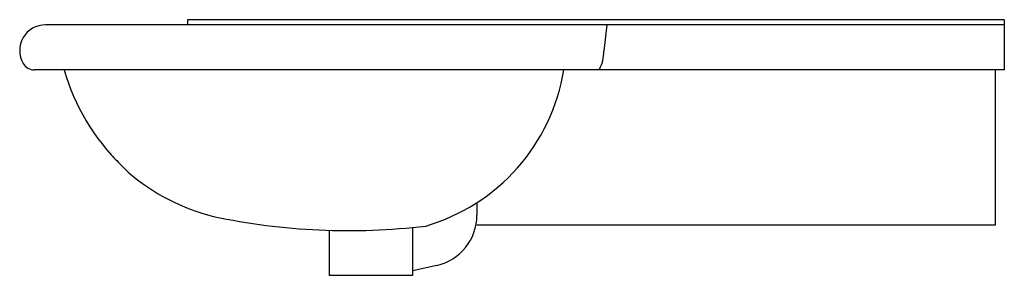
# Model space of a CAD drawing. Header units: millimetres. Extents: x -0.765 to 0, y -0.039 to 0.16.
import ezdxf

# ---------------------------------------------------------------- set-up
doc = ezdxf.new("R2010")
doc.units = ezdxf.units.MM
doc.layers.add('BLOCKS', color=3, linetype='Continuous')

msp = doc.modelspace()

# ---------------------------------------------------------------- linework, layer by layer
at = {"layer": 'BLOCKS'}
for p, q in [((0, 0.156), (-0.74547, 0.156)), ((-0.635, 0.16), (-0.635, 0.156)), ((0, 0.16), (-0.635, 0.16)), ((-0.30899, 0.156), (-0.31126, 0.13559)), ((0, 0.16), (0, 0.121)), ((0, 0.121), (-0.75413, 0.121)), ((-0.01, 0.121), (-0.044, 0.121)), ((-0.00712, 0.121), (-0.00712, 0)), ((-0.6811, 0.04131), (-0.6868, 0.047)), ((-0.40997, 0.01763), (-0.40997, 0.00784)), ((-0.00712, 0), (-0.40997, 0)), ((-0.52497, -0.00396), (-0.52497, -0.03896)), ((-0.45997, -0.0017), (-0.45997, -0.03896)), ((-0.44127, -0.03121), (-0.45997, -0.03537)), ((-0.45997, -0.03896), (-0.52497, -0.03896))]:
    msp.add_line(p, q, dxfattribs=at)
for centre, radius, start, end in [((-0.74547, 0.136), 0.02, 90, 210), ((-0.34126, 0.13559), 0.03, 330.90612, 0), ((-0.75413, 0.131), 0.01, 210, 270), ((-0.56798, 0.16817), 0.1697, 196.1369, 225.56026), ((-0.49228, 0.1451), 0.15174, 286.24573, 350.86246), ((-0.56798, 0.16817), 0.1697, 221.37265, 225.56026), ((-0.5758, 0.16306), 0.16096, 229.14297, 255.95422), ((-0.44997, 0.00784), 0.04, 282.5652, 0), ((-0.50989, 0.49849), 0.50267, 257.94467, 276.86147)]:
    msp.add_arc(centre, radius, start, end, dxfattribs=at)

doc.saveas('drawing.dxf')
